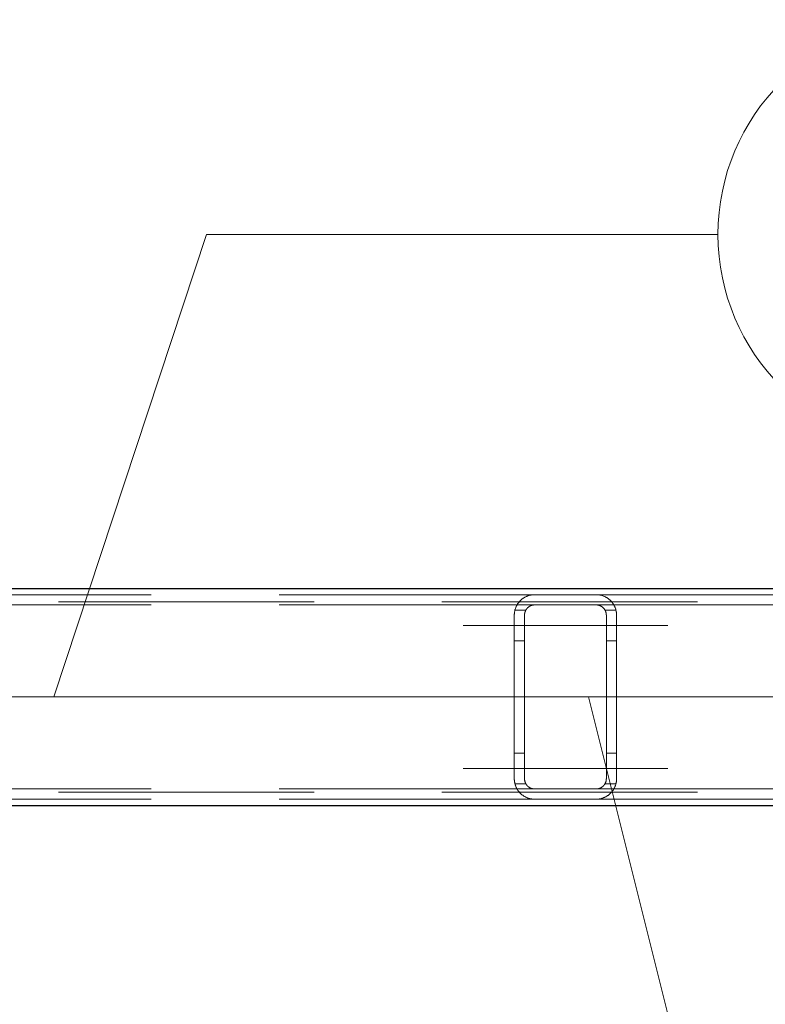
# Model space of a CAD drawing. Header units: millimetres. Extents: x -845 to -83, y 8759 to 9255.
# Tile 58 of 197: x -616.56 to -609.27, y 8998.24 to 9007.87. Entities that reach past the tile are written whole.
import ezdxf

# ---------------------------------------------------------------- set-up
doc = ezdxf.new("R2010")
doc.units = ezdxf.units.MM
doc.header["$LTSCALE"] = 10
doc.linetypes.add('HIDDEN', pattern=[0.375, 0.25, -0.125])
doc.linetypes.add('MITTE', pattern=[2, 1.25, -0.25, 0.25, -0.25])
for name, color, linetype, lineweight in [('PS_Hidden', 2, 'HIDDEN', 9), ('PS_Mid', 5, 'MITTE', 15), ('PS_Pos', 1, 'Continuous', 15), ('PS_Shape', 161, 'Continuous', 30), ('PS_SOLID', 7, 'Continuous', 30)]:
    doc.layers.add(name, color=color, linetype=linetype, lineweight=lineweight)
doc.styles.add('simplex', font='simplex.shx', dxfattribs={"width": 0.75})

# ---------------------------------------------------------------- blocks, each defined once
blk = doc.blocks.new('*X650')
at = {"layer": 'PS_Hidden', "color": 2, "linetype": 'HIDDEN'}
for p, q in [((-638.6807, 9002.1737), (-482.9479, 9002.1737)), ((-611.5231, 9002.2437), (-620.9231, 9002.2437)), ((-611.6928, 9002.1495), (-611.6903, 9002.1534)), ((-611.6903, 9002.1534), (-611.6878, 9002.1571)), ((-611.6878, 9002.1571), (-611.6852, 9002.1608)), ((-611.6852, 9002.1608), (-611.6825, 9002.1645)), ((-611.6825, 9002.1645), (-611.6797, 9002.168)), ((-611.6797, 9002.168), (-611.6769, 9002.1715)), ((-611.6769, 9002.1715), (-611.674, 9002.175)), ((-611.674, 9002.175), (-611.671, 9002.1783)), ((-611.671, 9002.1783), (-611.6679, 9002.1816)), ((-611.6679, 9002.1816), (-611.6648, 9002.1848)), ((-611.6648, 9002.1848), (-611.6616, 9002.188)), ((-611.6616, 9002.188), (-611.6583, 9002.191)), ((-611.6583, 9002.191), (-611.655, 9002.194)), ((-611.655, 9002.194), (-611.6516, 9002.197)), ((-611.6516, 9002.197), (-611.6481, 9002.1998)), ((-611.6481, 9002.1998), (-611.6446, 9002.2026)), ((-611.6446, 9002.2026), (-611.6409, 9002.2053)), ((-611.6409, 9002.2053), (-611.637, 9002.208)), ((-611.637, 9002.208), (-611.633, 9002.2108)), ((-611.633, 9002.2108), (-611.6288, 9002.2134)), ((-611.6288, 9002.2134), (-611.6244, 9002.2161)), ((-611.6244, 9002.2161), (-611.6199, 9002.2187)), ((-611.6199, 9002.2187), (-611.6152, 9002.2212)), ((-611.6152, 9002.2212), (-611.6103, 9002.2236)), ((-611.6103, 9002.2236), (-611.6053, 9002.226)), ((-611.6053, 9002.226), (-611.6002, 9002.2282)), ((-611.6002, 9002.2282), (-611.5949, 9002.2303)), ((-611.5949, 9002.2303), (-611.5895, 9002.2323)), ((-611.5895, 9002.2323), (-611.584, 9002.2342)), ((-611.584, 9002.2342), (-611.5783, 9002.2359)), ((-611.5783, 9002.2359), (-611.5724, 9002.2375)), ((-611.5724, 9002.2375), (-611.566, 9002.239)), ((-611.566, 9002.239), (-611.5593, 9002.2404)), ((-611.5593, 9002.2404), (-611.5523, 9002.2416)), ((-611.5523, 9002.2416), (-611.5451, 9002.2425)), ((-611.5451, 9002.2425), (-611.5377, 9002.2432)), ((-611.5377, 9002.2432), (-611.5303, 9002.2436)), ((-611.5303, 9002.2436), (-611.5231, 9002.2437)), ((-611.5231, 9002.2437), (-610.9231, 9002.2437)), ((-611.5231, 9002.2437), (-611.5231, 9002.2437)), ((-610.9231, 9002.2437), (-610.9157, 9002.2436)), ((-601.5231, 9002.2437), (-610.9231, 9002.2437)), ((-610.9157, 9002.2436), (-610.9083, 9002.2432)), ((-610.9083, 9002.2432), (-610.901, 9002.2425)), ((-610.901, 9002.2425), (-610.8939, 9002.2416)), ((-610.8939, 9002.2416), (-610.887, 9002.2404)), ((-610.887, 9002.2404), (-610.8804, 9002.2391)), ((-610.8804, 9002.2391), (-610.8741, 9002.2376)), ((-610.8741, 9002.2376), (-610.8681, 9002.236)), ((-610.8681, 9002.236), (-610.8624, 9002.2343)), ((-610.8624, 9002.2343), (-610.8572, 9002.2325)), ((-610.8572, 9002.2325), (-610.852, 9002.2307)), ((-610.852, 9002.2307), (-610.847, 9002.2287)), ((-610.847, 9002.2287), (-610.842, 9002.2265)), ((-610.842, 9002.2265), (-610.8372, 9002.2243)), ((-610.8372, 9002.2243), (-610.8325, 9002.222)), ((-610.8325, 9002.222), (-610.8279, 9002.2196)), ((-610.8279, 9002.2196), (-610.8234, 9002.217)), ((-610.8234, 9002.217), (-610.819, 9002.2145)), ((-610.819, 9002.2145), (-610.8148, 9002.2118)), ((-610.8148, 9002.2118), (-610.8106, 9002.2091)), ((-610.8106, 9002.2091), (-610.8066, 9002.2063)), ((-610.8066, 9002.2063), (-610.8028, 9002.2034)), ((-610.8028, 9002.2034), (-610.799, 9002.2005)), ((-610.799, 9002.2005), (-610.7954, 9002.1976)), ((-610.7954, 9002.1976), (-610.7919, 9002.1946)), ((-610.7919, 9002.1946), (-610.7885, 9002.1917)), ((-610.7885, 9002.1917), (-610.7853, 9002.1887)), ((-610.7853, 9002.1887), (-610.7821, 9002.1856)), ((-610.7821, 9002.1856), (-610.7791, 9002.1826)), ((-610.7791, 9002.1826), (-610.7762, 9002.1795)), ((-610.7762, 9002.1795), (-610.7733, 9002.1762)), ((-610.7733, 9002.1762), (-610.7704, 9002.1729)), ((-610.7704, 9002.1729), (-610.7676, 9002.1695)), ((-610.7676, 9002.1695), (-610.7649, 9002.1661)), ((-610.7649, 9002.1661), (-610.7622, 9002.1625)), ((-610.7622, 9002.1625), (-610.7596, 9002.1589)), ((-610.7596, 9002.1589), (-610.757, 9002.1552)), ((-610.757, 9002.1552), (-610.7545, 9002.1514)), ((-610.7545, 9002.1514), (-610.7521, 9002.1475)), ((-611.5231, 9002.1437), (-620.9231, 9002.1437)), ((-611.7228, 9002.0531), (-611.7225, 9002.0578)), ((-611.7225, 9002.0578), (-611.7222, 9002.0625)), ((-611.7222, 9002.0625), (-611.7217, 9002.0671)), ((-611.7217, 9002.0671), (-611.721, 9002.0718)), ((-611.721, 9002.0718), (-611.7203, 9002.0764)), ((-611.7203, 9002.0764), (-611.7195, 9002.081)), ((-611.7195, 9002.081), (-611.7186, 9002.0856)), ((-611.7186, 9002.0856), (-611.7175, 9002.0902)), ((-611.7175, 9002.0902), (-611.7164, 9002.0947)), ((-611.6097, 9002.0937), (-611.7167, 9002.0937)), ((-611.7164, 9002.0947), (-611.7152, 9002.0992)), ((-611.7152, 9002.0992), (-611.7138, 9002.1036)), ((-611.7138, 9002.1036), (-611.7124, 9002.1081)), ((-611.7124, 9002.1081), (-611.7108, 9002.1124)), ((-611.7108, 9002.1124), (-611.7092, 9002.1168)), ((-611.7092, 9002.1168), (-611.7075, 9002.1211)), ((-611.7075, 9002.1211), (-611.7056, 9002.1253)), ((-611.7056, 9002.1253), (-611.7037, 9002.1295)), ((-611.7037, 9002.1295), (-611.7017, 9002.1336)), ((-611.7017, 9002.1336), (-611.6996, 9002.1377)), ((-611.6996, 9002.1377), (-611.6974, 9002.1417)), ((-611.6974, 9002.1417), (-611.6951, 9002.1457)), ((-611.6951, 9002.1457), (-611.6928, 9002.1495)), ((-611.6225, 9002.0545), (-611.6227, 9002.0523)), ((-611.6222, 9002.0567), (-611.6225, 9002.0545)), ((-611.6219, 9002.0589), (-611.6222, 9002.0567)), ((-611.6215, 9002.061), (-611.6219, 9002.0589)), ((-611.6211, 9002.0632), (-611.6215, 9002.061)), ((-611.6207, 9002.0654), (-611.6211, 9002.0632)), ((-611.6202, 9002.0676), (-611.6207, 9002.0654)), ((-611.6196, 9002.0697), (-611.6202, 9002.0676)), ((-611.619, 9002.0719), (-611.6196, 9002.0697)), ((-611.6183, 9002.074), (-611.619, 9002.0719)), ((-611.6176, 9002.0762), (-611.6183, 9002.074)), ((-611.6169, 9002.0783), (-611.6176, 9002.0762)), ((-611.6161, 9002.0804), (-611.6169, 9002.0783)), ((-611.6152, 9002.0825), (-611.6161, 9002.0804)), ((-611.6143, 9002.0846), (-611.6152, 9002.0825)), ((-611.6133, 9002.0867), (-611.6143, 9002.0846)), ((-611.6123, 9002.0888), (-611.6133, 9002.0867)), ((-611.6113, 9002.0908), (-611.6123, 9002.0888)), ((-611.6102, 9002.0928), (-611.6113, 9002.0908)), ((-611.609, 9002.0948), (-611.6102, 9002.0928)), ((-611.6078, 9002.0968), (-611.609, 9002.0948)), ((-611.6066, 9002.0987), (-611.6078, 9002.0968)), ((-611.6053, 9002.1007), (-611.6066, 9002.0987)), ((-611.6039, 9002.1025), (-611.6053, 9002.1007)), ((-611.6025, 9002.1044), (-611.6039, 9002.1025)), ((-611.6011, 9002.1063), (-611.6025, 9002.1044)), ((-611.5996, 9002.1081), (-611.6011, 9002.1063)), ((-611.598, 9002.1099), (-611.5996, 9002.1081)), ((-611.5965, 9002.1116), (-611.598, 9002.1099)), ((-611.5948, 9002.1134), (-611.5965, 9002.1116)), ((-611.5931, 9002.115), (-611.5948, 9002.1134)), ((-611.5914, 9002.1167), (-611.5931, 9002.115)), ((-611.5896, 9002.1183), (-611.5914, 9002.1167)), ((-611.5878, 9002.1199), (-611.5896, 9002.1183)), ((-611.5859, 9002.1215), (-611.5878, 9002.1199)), ((-611.584, 9002.123), (-611.5859, 9002.1215)), ((-611.5819, 9002.1245), (-611.584, 9002.123)), ((-611.5798, 9002.126), (-611.5819, 9002.1245)), ((-611.5776, 9002.1275), (-611.5798, 9002.126)), ((-611.5753, 9002.129), (-611.5776, 9002.1275)), ((-611.5729, 9002.1304), (-611.5753, 9002.129)), ((-611.5705, 9002.1317), (-611.5729, 9002.1304)), ((-611.568, 9002.133), (-611.5705, 9002.1317)), ((-611.5654, 9002.1343), (-611.568, 9002.133)), ((-611.5627, 9002.1355), (-611.5654, 9002.1343)), ((-611.56, 9002.1366), (-611.5627, 9002.1355)), ((-611.5572, 9002.1377), (-611.56, 9002.1366)), ((-611.5543, 9002.1387), (-611.5572, 9002.1377)), ((-611.5514, 9002.1396), (-611.5543, 9002.1387)), ((-611.5484, 9002.1405), (-611.5514, 9002.1396)), ((-611.5453, 9002.1412), (-611.5484, 9002.1405)), ((-611.5422, 9002.1419), (-611.5453, 9002.1412)), ((-611.5391, 9002.1424), (-611.5422, 9002.1419)), ((-611.536, 9002.1429), (-611.5391, 9002.1424)), ((-611.5328, 9002.1432), (-611.536, 9002.1429)), ((-611.5295, 9002.1435), (-611.5328, 9002.1432)), ((-611.5263, 9002.1437), (-611.5295, 9002.1435)), ((-611.5231, 9002.1437), (-611.5263, 9002.1437)), ((-610.9231, 9002.1437), (-611.5231, 9002.1437)), ((-610.9197, 9002.1437), (-610.9231, 9002.1437)), ((-610.9231, 9002.1437), (-610.9231, 9002.1437)), ((-601.5231, 9002.1437), (-610.9231, 9002.1437)), ((-610.9163, 9002.1435), (-610.9197, 9002.1437)), ((-610.9129, 9002.1432), (-610.9163, 9002.1435)), ((-610.9096, 9002.1428), (-610.9129, 9002.1432)), ((-610.9062, 9002.1423), (-610.9096, 9002.1428)), ((-610.9029, 9002.1417), (-610.9062, 9002.1423)), ((-610.8997, 9002.1409), (-610.9029, 9002.1417)), ((-610.8966, 9002.1401), (-610.8997, 9002.1409)), ((-610.8936, 9002.1393), (-610.8966, 9002.1401)), ((-610.8907, 9002.1383), (-610.8936, 9002.1393)), ((-610.888, 9002.1374), (-610.8907, 9002.1383)), ((-610.8853, 9002.1363), (-610.888, 9002.1374)), ((-610.8828, 9002.1352), (-610.8853, 9002.1363)), ((-610.8802, 9002.134), (-610.8828, 9002.1352)), ((-610.8777, 9002.1328), (-610.8802, 9002.134)), ((-610.8752, 9002.1315), (-610.8777, 9002.1328)), ((-610.8728, 9002.1301), (-610.8752, 9002.1315)), ((-610.8705, 9002.1287), (-610.8728, 9002.1301)), ((-610.8682, 9002.1272), (-610.8705, 9002.1287)), ((-610.866, 9002.1257), (-610.8682, 9002.1272)), ((-610.8638, 9002.1242), (-610.866, 9002.1257)), ((-610.8617, 9002.1226), (-610.8638, 9002.1242)), ((-610.8597, 9002.121), (-610.8617, 9002.1226)), ((-610.8578, 9002.1194), (-610.8597, 9002.121)), ((-610.856, 9002.1178), (-610.8578, 9002.1194)), ((-610.8542, 9002.1162), (-610.856, 9002.1178)), ((-610.8526, 9002.1146), (-610.8542, 9002.1162)), ((-610.851, 9002.113), (-610.8526, 9002.1146)), ((-610.8494, 9002.1114), (-610.851, 9002.113)), ((-610.8479, 9002.1097), (-610.8494, 9002.1114)), ((-610.8464, 9002.1079), (-610.8479, 9002.1097)), ((-610.845, 9002.1062), (-610.8464, 9002.1079)), ((-610.8436, 9002.1044), (-610.845, 9002.1062)), ((-610.8423, 9002.1025), (-610.8436, 9002.1044)), ((-610.841, 9002.1007), (-610.8423, 9002.1025)), ((-610.8397, 9002.0988), (-610.841, 9002.1007)), ((-610.8385, 9002.0968), (-610.8397, 9002.0988)), ((-610.8373, 9002.0949), (-610.8385, 9002.0968)), ((-610.8362, 9002.0929), (-610.8373, 9002.0949)), ((-610.7294, 9002.0937), (-610.8365, 9002.0937)), ((-610.8351, 9002.0909), (-610.8362, 9002.0929)), ((-610.8341, 9002.0889), (-610.8351, 9002.0909)), ((-610.8331, 9002.0869), (-610.8341, 9002.0889)), ((-610.8321, 9002.0848), (-610.8331, 9002.0869)), ((-610.8312, 9002.0827), (-610.8321, 9002.0848)), ((-610.8304, 9002.0806), (-610.8312, 9002.0827)), ((-610.8295, 9002.0785), (-610.8304, 9002.0806)), ((-610.8288, 9002.0764), (-610.8295, 9002.0785)), ((-610.828, 9002.0742), (-610.8288, 9002.0764)), ((-610.8274, 9002.0721), (-610.828, 9002.0742)), ((-610.8267, 9002.0699), (-610.8274, 9002.0721)), ((-610.8262, 9002.0677), (-610.8267, 9002.0699)), ((-610.8256, 9002.0656), (-610.8262, 9002.0677)), ((-610.8251, 9002.0634), (-610.8256, 9002.0656)), ((-610.8247, 9002.0612), (-610.8251, 9002.0634)), ((-610.8243, 9002.059), (-610.8247, 9002.0612)), ((-610.824, 9002.0568), (-610.8243, 9002.059)), ((-610.8237, 9002.0546), (-610.824, 9002.0568)), ((-610.8235, 9002.0524), (-610.8237, 9002.0546)), ((-610.7521, 9002.1475), (-610.7498, 9002.1436)), ((-610.7498, 9002.1436), (-610.7476, 9002.1396)), ((-610.7476, 9002.1396), (-610.7454, 9002.1355)), ((-610.7454, 9002.1355), (-610.7433, 9002.1314)), ((-610.7433, 9002.1314), (-610.7413, 9002.1272)), ((-610.7413, 9002.1272), (-610.7394, 9002.1229)), ((-610.7394, 9002.1229), (-610.7376, 9002.1186)), ((-610.7376, 9002.1186), (-610.7359, 9002.1142)), ((-610.7359, 9002.1142), (-610.7343, 9002.1098)), ((-610.7343, 9002.1098), (-610.7328, 9002.1053)), ((-610.7328, 9002.1053), (-610.7314, 9002.1007)), ((-610.7314, 9002.1007), (-610.7301, 9002.0961)), ((-610.7301, 9002.0961), (-610.7289, 9002.0915)), ((-610.7289, 9002.0915), (-610.7278, 9002.0868)), ((-610.7278, 9002.0868), (-610.7268, 9002.0821)), ((-610.7268, 9002.0821), (-610.726, 9002.0774)), ((-610.726, 9002.0774), (-610.7252, 9002.0726)), ((-610.7252, 9002.0726), (-610.7245, 9002.0678)), ((-610.7245, 9002.0678), (-610.724, 9002.063)), ((-610.724, 9002.063), (-610.7236, 9002.0582)), ((-610.7236, 9002.0582), (-610.7233, 9002.0534)), ((-611.7231, 9002.0437), (-611.723, 9002.0484)), ((-611.7231, 9000.4437), (-611.7231, 9002.0437)), ((-611.723, 9002.0484), (-611.7228, 9002.0531)), ((-611.623, 9002.0459), (-611.6231, 9002.0437)), ((-611.6231, 9002.0437), (-611.6231, 9000.4437)), ((-611.6231, 9002.0437), (-611.6231, 9002.0437)), ((-611.6228, 9002.0502), (-611.623, 9002.048)), ((-611.623, 9002.048), (-611.623, 9002.0459)), ((-611.6227, 9002.0523), (-611.6228, 9002.0502)), ((-610.8233, 9002.0502), (-610.8235, 9002.0524)), ((-610.8232, 9002.0481), (-610.8233, 9002.0502)), ((-610.8231, 9002.0459), (-610.8232, 9002.0481)), ((-610.8231, 9002.0437), (-610.8231, 9002.0459)), ((-610.8231, 9000.4437), (-610.8231, 9002.0437)), ((-610.7233, 9002.0534), (-610.7231, 9002.0486)), ((-610.7231, 9002.0486), (-610.7231, 9002.0437)), ((-610.7231, 9002.0437), (-610.7231, 9000.4437)), ((-611.6231, 9001.7937), (-611.7231, 9001.7937)), ((-610.7231, 9001.7937), (-610.8231, 9001.7937)), ((-611.6231, 9000.6937), (-611.7231, 9000.6937)), ((-610.7231, 9000.6937), (-610.8231, 9000.6937)), ((-611.723, 9000.439), (-611.7231, 9000.4437)), ((-611.7228, 9000.4343), (-611.723, 9000.439)), ((-611.7225, 9000.4296), (-611.7228, 9000.4343)), ((-611.7222, 9000.425), (-611.7225, 9000.4296)), ((-611.7217, 9000.4203), (-611.7222, 9000.425)), ((-611.721, 9000.4157), (-611.7217, 9000.4203)), ((-611.6231, 9000.4437), (-611.623, 9000.4416)), ((-611.623, 9000.4416), (-611.623, 9000.4394)), ((-611.623, 9000.4394), (-611.6228, 9000.4373)), ((-611.6228, 9000.4373), (-611.6227, 9000.4351)), ((-611.6227, 9000.4351), (-611.6225, 9000.4329)), ((-611.6225, 9000.4329), (-611.6222, 9000.4307)), ((-611.6222, 9000.4307), (-611.6219, 9000.4286)), ((-611.6219, 9000.4286), (-611.6215, 9000.4264)), ((-611.6215, 9000.4264), (-611.6211, 9000.4242)), ((-611.6211, 9000.4242), (-611.6207, 9000.422)), ((-611.6207, 9000.422), (-611.6202, 9000.4199)), ((-611.6202, 9000.4199), (-611.6196, 9000.4177)), ((-611.6196, 9000.4177), (-611.619, 9000.4155)), ((-610.8274, 9000.4154), (-610.8267, 9000.4175)), ((-610.8267, 9000.4175), (-610.8262, 9000.4197)), ((-610.8262, 9000.4197), (-610.8256, 9000.4219)), ((-610.8256, 9000.4219), (-610.8251, 9000.424)), ((-610.8251, 9000.424), (-610.8247, 9000.4262)), ((-610.8247, 9000.4262), (-610.8243, 9000.4284)), ((-610.8243, 9000.4284), (-610.824, 9000.4306)), ((-610.824, 9000.4306), (-610.8237, 9000.4328)), ((-610.8237, 9000.4328), (-610.8235, 9000.435)), ((-610.8235, 9000.435), (-610.8233, 9000.4372)), ((-610.8233, 9000.4372), (-610.8232, 9000.4394)), ((-610.8232, 9000.4394), (-610.8231, 9000.4415)), ((-610.8231, 9000.4415), (-610.8231, 9000.4437)), ((-610.7245, 9000.4196), (-610.7252, 9000.4148)), ((-610.724, 9000.4244), (-610.7245, 9000.4196)), ((-610.7236, 9000.4292), (-610.724, 9000.4244)), ((-610.7233, 9000.434), (-610.7236, 9000.4292)), ((-610.7231, 9000.4389), (-610.7233, 9000.434)), ((-610.7231, 9000.4437), (-610.7231, 9000.4389)), ((-611.5231, 9000.3437), (-620.9231, 9000.3437)), ((-611.7203, 9000.411), (-611.721, 9000.4157)), ((-611.7195, 9000.4064), (-611.7203, 9000.411)), ((-611.7186, 9000.4018), (-611.7195, 9000.4064)), ((-611.7175, 9000.3973), (-611.7186, 9000.4018)), ((-611.7164, 9000.3927), (-611.7175, 9000.3973)), ((-611.6097, 9000.3937), (-611.7167, 9000.3937)), ((-611.7152, 9000.3882), (-611.7164, 9000.3927)), ((-611.7138, 9000.3838), (-611.7152, 9000.3882)), ((-611.7124, 9000.3794), (-611.7138, 9000.3838)), ((-611.7108, 9000.375), (-611.7124, 9000.3794)), ((-611.7092, 9000.3706), (-611.7108, 9000.375)), ((-611.7075, 9000.3664), (-611.7092, 9000.3706)), ((-611.7056, 9000.3621), (-611.7075, 9000.3664)), ((-611.7037, 9000.3579), (-611.7056, 9000.3621)), ((-611.7017, 9000.3538), (-611.7037, 9000.3579)), ((-611.6996, 9000.3497), (-611.7017, 9000.3538)), ((-611.6974, 9000.3457), (-611.6996, 9000.3497)), ((-611.6951, 9000.3418), (-611.6974, 9000.3457)), ((-611.6928, 9000.3379), (-611.6951, 9000.3418)), ((-611.6903, 9000.334), (-611.6928, 9000.3379)), ((-611.6878, 9000.3303), (-611.6903, 9000.334)), ((-611.6852, 9000.3266), (-611.6878, 9000.3303)), ((-611.6825, 9000.3229), (-611.6852, 9000.3266)), ((-611.6797, 9000.3194), (-611.6825, 9000.3229)), ((-611.619, 9000.4155), (-611.6183, 9000.4134)), ((-611.6183, 9000.4134), (-611.6176, 9000.4112)), ((-611.6176, 9000.4112), (-611.6169, 9000.4091)), ((-611.6169, 9000.4091), (-611.6161, 9000.407)), ((-611.6161, 9000.407), (-611.6152, 9000.4049)), ((-611.6152, 9000.4049), (-611.6143, 9000.4028)), ((-611.6143, 9000.4028), (-611.6133, 9000.4007)), ((-611.6133, 9000.4007), (-611.6123, 9000.3987)), ((-611.6123, 9000.3987), (-611.6113, 9000.3966)), ((-611.6113, 9000.3966), (-611.6102, 9000.3946)), ((-611.6102, 9000.3946), (-611.609, 9000.3926)), ((-611.609, 9000.3926), (-611.6078, 9000.3906)), ((-611.6078, 9000.3906), (-611.6066, 9000.3887)), ((-611.6066, 9000.3887), (-611.6053, 9000.3868)), ((-611.6053, 9000.3868), (-611.6039, 9000.3849)), ((-611.6039, 9000.3849), (-611.6025, 9000.383)), ((-611.6025, 9000.383), (-611.6011, 9000.3812)), ((-611.6011, 9000.3812), (-611.5996, 9000.3793)), ((-611.5996, 9000.3793), (-611.598, 9000.3775)), ((-611.598, 9000.3775), (-611.5965, 9000.3758)), ((-611.5965, 9000.3758), (-611.5948, 9000.3741)), ((-611.5948, 9000.3741), (-611.5931, 9000.3724)), ((-611.5931, 9000.3724), (-611.5914, 9000.3707)), ((-611.5914, 9000.3707), (-611.5896, 9000.3691)), ((-611.5896, 9000.3691), (-611.5878, 9000.3675)), ((-611.5878, 9000.3675), (-611.5859, 9000.3659)), ((-611.5859, 9000.3659), (-611.584, 9000.3644)), ((-611.584, 9000.3644), (-611.5819, 9000.3629)), ((-611.5819, 9000.3629), (-611.5798, 9000.3614)), ((-611.5798, 9000.3614), (-611.5776, 9000.3599)), ((-611.5776, 9000.3599), (-611.5753, 9000.3585)), ((-611.5753, 9000.3585), (-611.5729, 9000.3571)), ((-611.5729, 9000.3571), (-611.5705, 9000.3557)), ((-611.5705, 9000.3557), (-611.568, 9000.3544)), ((-611.568, 9000.3544), (-611.5654, 9000.3531)), ((-611.5654, 9000.3531), (-611.5627, 9000.3519)), ((-611.5627, 9000.3519), (-611.56, 9000.3508)), ((-611.56, 9000.3508), (-611.5572, 9000.3497)), ((-611.5572, 9000.3497), (-611.5543, 9000.3487)), ((-611.5543, 9000.3487), (-611.5514, 9000.3478)), ((-611.5514, 9000.3478), (-611.5484, 9000.347)), ((-611.5484, 9000.347), (-611.5453, 9000.3462)), ((-611.5453, 9000.3462), (-611.5422, 9000.3456)), ((-611.5422, 9000.3456), (-611.5391, 9000.345)), ((-611.5391, 9000.345), (-611.536, 9000.3445)), ((-611.536, 9000.3445), (-611.5328, 9000.3442)), ((-611.5328, 9000.3442), (-611.5295, 9000.3439)), ((-611.5295, 9000.3439), (-611.5263, 9000.3438)), ((-611.5263, 9000.3438), (-611.5231, 9000.3437)), ((-611.5231, 9000.3437), (-610.9231, 9000.3437)), ((-611.5231, 9000.3437), (-611.5231, 9000.3437)), ((-610.9231, 9000.3437), (-610.9197, 9000.3438)), ((-601.5231, 9000.3437), (-610.9231, 9000.3437)), ((-610.9197, 9000.3438), (-610.9163, 9000.3439)), ((-610.9163, 9000.3439), (-610.9129, 9000.3442)), ((-610.9129, 9000.3442), (-610.9096, 9000.3446)), ((-610.9096, 9000.3446), (-610.9062, 9000.3451)), ((-610.9062, 9000.3451), (-610.9029, 9000.3458)), ((-610.9029, 9000.3458), (-610.8997, 9000.3465)), ((-610.8997, 9000.3465), (-610.8966, 9000.3473)), ((-610.8966, 9000.3473), (-610.8936, 9000.3482)), ((-610.8936, 9000.3482), (-610.8907, 9000.3491)), ((-610.8907, 9000.3491), (-610.888, 9000.3501)), ((-610.888, 9000.3501), (-610.8853, 9000.3511)), ((-610.8853, 9000.3511), (-610.8828, 9000.3522)), ((-610.8828, 9000.3522), (-610.8802, 9000.3534)), ((-610.8802, 9000.3534), (-610.8777, 9000.3547)), ((-610.8777, 9000.3547), (-610.8752, 9000.356)), ((-610.8752, 9000.356), (-610.8728, 9000.3573)), ((-610.8728, 9000.3573), (-610.8705, 9000.3588)), ((-610.8705, 9000.3588), (-610.8682, 9000.3602)), ((-610.8682, 9000.3602), (-610.866, 9000.3617)), ((-610.866, 9000.3617), (-610.8638, 9000.3632)), ((-610.8638, 9000.3632), (-610.8617, 9000.3648)), ((-610.8617, 9000.3648), (-610.8597, 9000.3664)), ((-610.8597, 9000.3664), (-610.8578, 9000.368)), ((-610.8578, 9000.368), (-610.856, 9000.3696)), ((-610.856, 9000.3696), (-610.8542, 9000.3712)), ((-610.8542, 9000.3712), (-610.8526, 9000.3728)), ((-610.8526, 9000.3728), (-610.851, 9000.3744)), ((-610.851, 9000.3744), (-610.8494, 9000.3761)), ((-610.8494, 9000.3761), (-610.8479, 9000.3778)), ((-610.8479, 9000.3778), (-610.8464, 9000.3795)), ((-610.8464, 9000.3795), (-610.845, 9000.3813)), ((-610.845, 9000.3813), (-610.8436, 9000.3831)), ((-610.8436, 9000.3831), (-610.8423, 9000.3849)), ((-610.8423, 9000.3849), (-610.841, 9000.3868)), ((-610.841, 9000.3868), (-610.8397, 9000.3887)), ((-610.8397, 9000.3887), (-610.8385, 9000.3906)), ((-610.8385, 9000.3906), (-610.8373, 9000.3925)), ((-610.8373, 9000.3925), (-610.8362, 9000.3945)), ((-610.7294, 9000.3937), (-610.8365, 9000.3937)), ((-610.8362, 9000.3945), (-610.8351, 9000.3965)), ((-610.8351, 9000.3965), (-610.8341, 9000.3985)), ((-610.8341, 9000.3985), (-610.8331, 9000.4006)), ((-610.8331, 9000.4006), (-610.8321, 9000.4026)), ((-610.8321, 9000.4026), (-610.8312, 9000.4047)), ((-610.8312, 9000.4047), (-610.8304, 9000.4068)), ((-610.8304, 9000.4068), (-610.8295, 9000.4089)), ((-610.8295, 9000.4089), (-610.8288, 9000.4111)), ((-610.8288, 9000.4111), (-610.828, 9000.4132)), ((-610.828, 9000.4132), (-610.8274, 9000.4154)), ((-610.7649, 9000.3214), (-610.7676, 9000.3179)), ((-610.7622, 9000.3249), (-610.7649, 9000.3214)), ((-610.7596, 9000.3285), (-610.7622, 9000.3249)), ((-610.757, 9000.3322), (-610.7596, 9000.3285)), ((-610.7545, 9000.336), (-610.757, 9000.3322)), ((-610.7521, 9000.3399), (-610.7545, 9000.336)), ((-610.7498, 9000.3438), (-610.7521, 9000.3399)), ((-610.7476, 9000.3478), (-610.7498, 9000.3438)), ((-610.7454, 9000.3519), (-610.7476, 9000.3478)), ((-610.7433, 9000.356), (-610.7454, 9000.3519)), ((-610.7413, 9000.3602), (-610.7433, 9000.356)), ((-610.7394, 9000.3645), (-610.7413, 9000.3602)), ((-610.7376, 9000.3688), (-610.7394, 9000.3645)), ((-610.7359, 9000.3732), (-610.7376, 9000.3688)), ((-610.7343, 9000.3776), (-610.7359, 9000.3732)), ((-610.7328, 9000.3821), (-610.7343, 9000.3776)), ((-610.7314, 9000.3867), (-610.7328, 9000.3821)), ((-610.7301, 9000.3913), (-610.7314, 9000.3867)), ((-610.7289, 9000.3959), (-610.7301, 9000.3913)), ((-610.7278, 9000.4006), (-610.7289, 9000.3959)), ((-610.7268, 9000.4053), (-610.7278, 9000.4006)), ((-610.726, 9000.41), (-610.7268, 9000.4053)), ((-610.7252, 9000.4148), (-610.726, 9000.41)), ((-638.6807, 9000.3137), (-482.9479, 9000.3137)), ((-611.5231, 9000.2437), (-620.9231, 9000.2437)), ((-611.6769, 9000.3159), (-611.6797, 9000.3194)), ((-611.674, 9000.3125), (-611.6769, 9000.3159)), ((-611.671, 9000.3091), (-611.674, 9000.3125)), ((-611.6679, 9000.3058), (-611.671, 9000.3091)), ((-611.6648, 9000.3026), (-611.6679, 9000.3058)), ((-611.6616, 9000.2994), (-611.6648, 9000.3026)), ((-611.6583, 9000.2964), (-611.6616, 9000.2994)), ((-611.655, 9000.2934), (-611.6583, 9000.2964)), ((-611.6516, 9000.2905), (-611.655, 9000.2934)), ((-611.6481, 9000.2876), (-611.6516, 9000.2905)), ((-611.6446, 9000.2849), (-611.6481, 9000.2876)), ((-611.6409, 9000.2821), (-611.6446, 9000.2849)), ((-611.637, 9000.2794), (-611.6409, 9000.2821)), ((-611.633, 9000.2767), (-611.637, 9000.2794)), ((-611.6288, 9000.274), (-611.633, 9000.2767)), ((-611.6244, 9000.2714), (-611.6288, 9000.274)), ((-611.6199, 9000.2688), (-611.6244, 9000.2714)), ((-611.6152, 9000.2663), (-611.6199, 9000.2688)), ((-611.6103, 9000.2638), (-611.6152, 9000.2663)), ((-611.6053, 9000.2615), (-611.6103, 9000.2638)), ((-611.6002, 9000.2592), (-611.6053, 9000.2615)), ((-611.5949, 9000.2571), (-611.6002, 9000.2592)), ((-611.5895, 9000.2551), (-611.5949, 9000.2571)), ((-611.584, 9000.2532), (-611.5895, 9000.2551)), ((-611.5783, 9000.2515), (-611.584, 9000.2532)), ((-611.5724, 9000.2499), (-611.5783, 9000.2515)), ((-611.566, 9000.2484), (-611.5724, 9000.2499)), ((-611.5593, 9000.247), (-611.566, 9000.2484)), ((-611.5523, 9000.2459), (-611.5593, 9000.247)), ((-611.5451, 9000.2449), (-611.5523, 9000.2459)), ((-611.5377, 9000.2443), (-611.5451, 9000.2449)), ((-611.5303, 9000.2438), (-611.5377, 9000.2443)), ((-611.5231, 9000.2437), (-611.5303, 9000.2438)), ((-610.9231, 9000.2437), (-611.5231, 9000.2437)), ((-610.9157, 9000.2439), (-610.9231, 9000.2437)), ((-610.9231, 9000.2437), (-610.9231, 9000.2437)), ((-601.5231, 9000.2437), (-610.9231, 9000.2437)), ((-610.9083, 9000.2443), (-610.9157, 9000.2439)), ((-610.901, 9000.2449), (-610.9083, 9000.2443)), ((-610.8939, 9000.2458), (-610.901, 9000.2449)), ((-610.887, 9000.247), (-610.8939, 9000.2458)), ((-610.8804, 9000.2483), (-610.887, 9000.247)), ((-610.8741, 9000.2498), (-610.8804, 9000.2483)), ((-610.8681, 9000.2514), (-610.8741, 9000.2498)), ((-610.8624, 9000.2531), (-610.8681, 9000.2514)), ((-610.8572, 9000.2549), (-610.8624, 9000.2531)), ((-610.852, 9000.2568), (-610.8572, 9000.2549)), ((-610.847, 9000.2588), (-610.852, 9000.2568)), ((-610.842, 9000.2609), (-610.847, 9000.2588)), ((-610.8372, 9000.2631), (-610.842, 9000.2609)), ((-610.8325, 9000.2654), (-610.8372, 9000.2631)), ((-610.8279, 9000.2679), (-610.8325, 9000.2654)), ((-610.8234, 9000.2704), (-610.8279, 9000.2679)), ((-610.819, 9000.273), (-610.8234, 9000.2704)), ((-610.8148, 9000.2756), (-610.819, 9000.273)), ((-610.8106, 9000.2784), (-610.8148, 9000.2756)), ((-610.8066, 9000.2812), (-610.8106, 9000.2784)), ((-610.8028, 9000.284), (-610.8066, 9000.2812)), ((-610.799, 9000.2869), (-610.8028, 9000.284)), ((-610.7954, 9000.2898), (-610.799, 9000.2869)), ((-610.7919, 9000.2928), (-610.7954, 9000.2898)), ((-610.7885, 9000.2958), (-610.7919, 9000.2928)), ((-610.7853, 9000.2988), (-610.7885, 9000.2958)), ((-610.7821, 9000.3018), (-610.7853, 9000.2988)), ((-610.7791, 9000.3048), (-610.7821, 9000.3018)), ((-610.7762, 9000.308), (-610.7791, 9000.3048)), ((-610.7733, 9000.3112), (-610.7762, 9000.308)), ((-610.7704, 9000.3145), (-610.7733, 9000.3112)), ((-610.7676, 9000.3179), (-610.7704, 9000.3145))]:
    blk.add_line(p, q, dxfattribs=at)
at = {"layer": 'PS_Mid', "color": 5, "linetype": 'MITTE'}
for p, q in [((-612.2231, 9001.9437), (-611.1231, 9001.9437)), ((-612.2231, 9001.9437), (-611.1231, 9001.9437)), ((-611.3231, 9001.9437), (-610.2231, 9001.9437)), ((-611.3231, 9001.9437), (-610.2231, 9001.9437)), ((-589.0494, 9001.2437), (-643.3967, 9001.2437)), ((-641.1763, 9001.2437), (-480.4523, 9001.2437)), ((-611.2231, 9001.2437), (-611.2231, 9001.2437)), ((-612.2231, 9000.5437), (-611.1231, 9000.5437)), ((-612.2231, 9000.5437), (-611.1231, 9000.5437)), ((-611.3231, 9000.5437), (-610.2231, 9000.5437)), ((-611.3231, 9000.5437), (-610.2231, 9000.5437))]:
    blk.add_line(p, q, dxfattribs=at)
at = {"layer": 'PS_SOLID', "color": 7, "linetype": 'Continuous'}
for p, q in [((-638.6807, 9002.3037), (-482.9479, 9002.3037)), ((-638.6807, 9000.1837), (-482.9479, 9000.1837))]:
    blk.add_line(p, q, dxfattribs=at)
blk = doc.blocks.new('*X681')
at = {"color": 1}
for p, q in [((-616.2269, 9001.2437), (-614.7314, 9005.7663)), ((-614.7314, 9005.7663), (-609.7314, 9005.7663))]:
    blk.add_line(p, q, dxfattribs=at)
blk.add_arc((-607.6314, 9005.7663), 2.1, 90, 270, dxfattribs=at)
blk = doc.blocks.new('*X706')
at = {"color": 1}
for p, q in [((-610.998, 9001.2437), (-609.5208, 8995.3369)), ((-621.4423, 8997.4369), (-616.6208, 8997.4369)), ((-614.5208, 8995.3369), (-609.5208, 8995.3369)), ((-621.4423, 8993.2369), (-616.6208, 8993.2369))]:
    blk.add_line(p, q, dxfattribs=at)
for centre, start, end in [((-621.4423, 8995.3369), 90, 270), ((-616.6208, 8995.3369), 270, 90)]:
    blk.add_arc(centre, 2.1, start, end, dxfattribs=at)
at = {"color": 30, "style": 'simplex', "width": 0.75}
blk.add_text('591', height=3, dxfattribs=at).set_placement((-621.4423, 8993.8369))

msp = doc.modelspace()

# ---------------------------------------------------------------- block references
at = {"layer": 'PS_Pos'}
for name in ['*X681', '*X706']:
    msp.add_blockref(name, (0, 0), dxfattribs=at)
at = {"layer": 'PS_Shape', "color": 31}
msp.add_blockref('*X650', (0, 0), dxfattribs=at)

doc.saveas('drawing.dxf')
